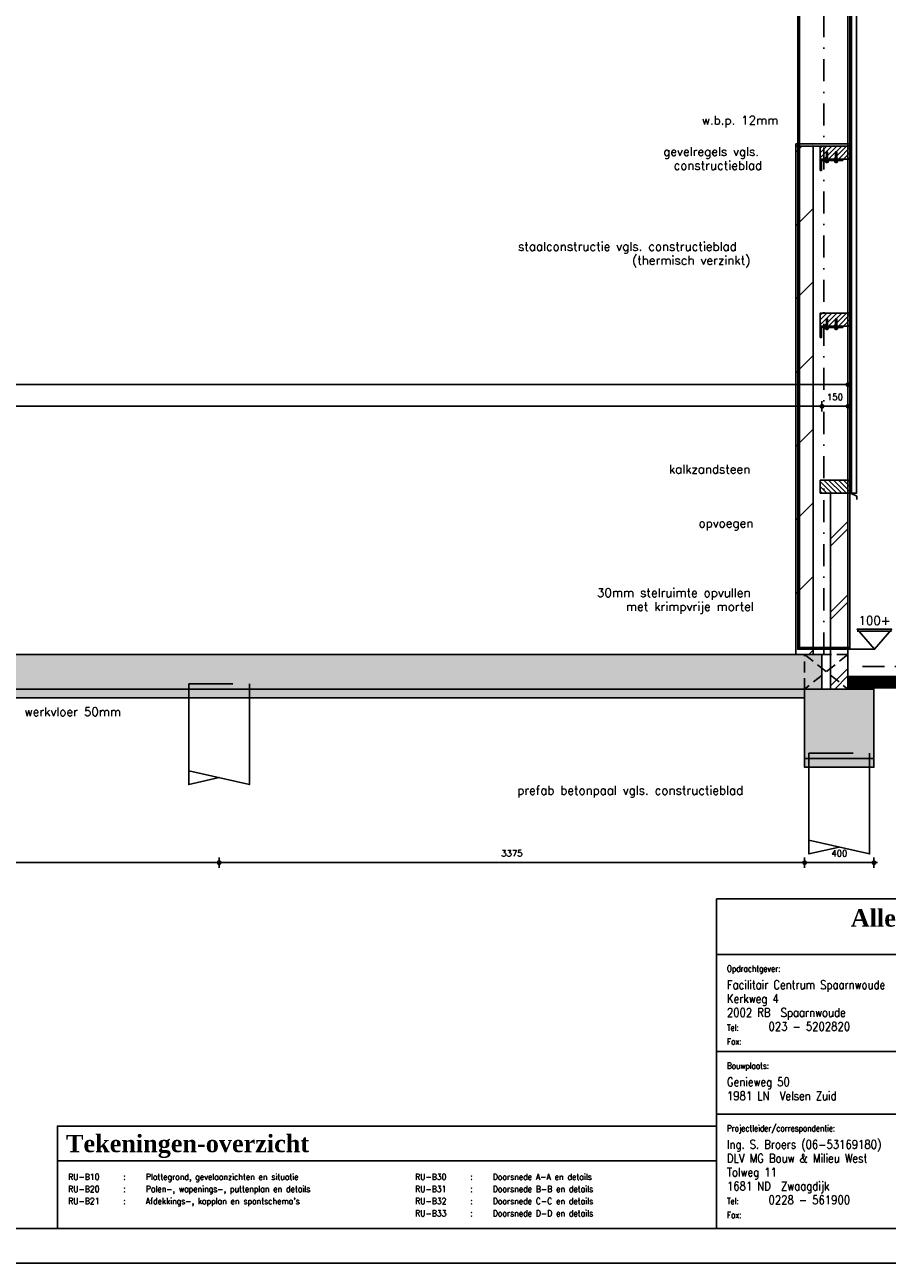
# Model space of a CAD drawing. Extents: x 0 to 38100, y 0 to 35640.
# Tile 10 of 42: x 17232 to 22204, y 0 to 7138. Entities that reach past the tile are written whole.
import ezdxf
from ezdxf.enums import TextEntityAlignment as Align

# ---------------------------------------------------------------- set-up
doc = ezdxf.new("R2010")
doc.units = 0
doc.header["$LTSCALE"] = 20
doc.header["$PDMODE"] = 1
doc.header["$PDSIZE"] = -3
for name, pattern in [('DASHDOT2', [12.7, 6.35, -3.175, 0, -3.175]), ('DASHED', [19.05, 12.7, -6.35]), ('HIDDEN2', [4.7625, 3.175, -1.5875])]:
    doc.linetypes.add(name, pattern=pattern)
doc.layers.get('0').update_dxf_attribs({"linetype": 'CONTINUOUS'})
doc.layers.get('DEFPOINTS').update_dxf_attribs({"linetype": 'CONTINUOUS'})
for name, color, linetype in [('A--A12--_F123-_SOLID', 27, 'CONTINUOUS'), ('A--A16--_F-23-', 1, 'CONTINUOUS'), ('A--A16--_F123-_SOLID', 27, 'CONTINUOUS'), ('A--A21--_F123-', 9, 'CONTINUOUS'), ('A--A28H-_F-2--', 9, 'CONTINUOUS'), ('A--L$2A-', 7, 'CONTINUOUS'), ('A--L$2A-_F123-', 1, 'CONTINUOUS'), ('A--L$4A-', 7, 'CONTINUOUS'), ('A--L$4A-_F123-', 7, 'CONTINUOUS'), ('A--L$9A-_RENVOOI', 1, 'CONTINUOUS'), ('A--L12--_F123-', 3, 'CONTINUOUS'), ('A--L16--', 7, 'CONTINUOUS'), ('A--L16--_F-23-', 7, 'CONTINUOUS'), ('A--L16--_F123-', 3, 'CONTINUOUS'), ('A--L17--', 7, 'CONTINUOUS'), ('A--L17--_F123-', 7, 'CONTINUOUS'), ('A--L21--', 7, 'CONTINUOUS'), ('A--L21--_F-2--', 7, 'CONTINUOUS'), ('A--L21--_F123-', 1, 'CONTINUOUS'), ('A--L23--_F123-', 3, 'CONTINUOUS'), ('A--L25--_F-23-', 7, 'CONTINUOUS'), ('A--L28--', 7, 'CONTINUOUS'), ('A--L28--_F-23-', 7, 'CONTINUOUS'), ('A--L28H-_F-23-', 7, 'CONTINUOUS'), ('A--L28S-_F123-', 1, 'CONTINUOUS'), ('A--M$1A-_F123-_MAATV', 7, 'CONTINUOUS'), ('A--T$1A-_F123-_01', 7, 'CONTINUOUS'), ('A--T$1A-_F123-_0_18MM', 1, 'CONTINUOUS'), ('A--T$1A-_F123-_0_25MM', 2, 'CONTINUOUS'), ('A--T$4A-_F123-', 2, 'CONTINUOUS'), ('A--T$4B-_F123-', 2, 'CONTINUOUS'), ('A--T$4C-_F123-', 7, 'CONTINUOUS'), ('A--T$9A-_F123-', 1, 'CONTINUOUS'), ('X--LR---_CP', 7, 'CONTINUOUS')]:
    doc.layers.add(name, color=color, linetype=linetype)
doc.styles.add('0_25', font='ROMANS.shx', dxfattribs={"height": 50})
doc.styles.add('ALFA-0_18', font='ROMANS', dxfattribs={"width": 0.9, "height": 180})
doc.styles.add('MISO', font='ROMANS.shx')
doc.styles.add('ONDERH1', font='romand.shx', dxfattribs={"width": 0.85, "height": 2.5})
doc.styles.add('ONDERH2', font='romand.shx', dxfattribs={"width": 0.85, "height": 1.8})
doc.styles.add('ST-01', font='TIMESBD.TTF', dxfattribs={"height": 5})
doc.dimstyles.new('DLV18', dxfattribs={"dimscale": 20, "dimtxt": 1.8, "dimasz": 1, "dimexe": 0, "dimexo": 0, "dimgap": 0, "dimtad": 0, "dimdec": 0, "dimrnd": 1, "dimzin": 0, "dimtxsty": 'MISO', "dimblk1": '$DIMDLV', "dimblk2": '$DIMDLV', "dimsah": 1, "dimcen": 0, "dimse1": 1, "dimse2": 1, "dimclrd": 256, "dimclre": 256, "dimclrt": 1, "dimazin": 3, "dimtfac": 1, "dimtdec": 0, "dimtix": 1, "dimtmove": 0, "dimatfit": 3, "dimtvp": 1.5, "dimtolj": 1, "dimtzin": 0})
doc.dimstyles.new('DLV50', dxfattribs={"dimscale": 20, "dimtxt": 5, "dimasz": 1, "dimexe": 0, "dimexo": 0, "dimgap": 0, "dimtad": 0, "dimdec": 0, "dimrnd": 1, "dimzin": 0, "dimtxsty": 'MISO', "dimblk1": '$DIMDLV', "dimblk2": '$DIMDLV', "dimsah": 1, "dimcen": 0, "dimse1": 1, "dimse2": 1, "dimclrd": 256, "dimclre": 256, "dimclrt": 4, "dimazin": 3, "dimtfac": 1, "dimtdec": 0, "dimtix": 1, "dimtmove": 0, "dimatfit": 3, "dimtvp": 0.86, "dimtolj": 1, "dimtzin": 0})

# ---------------------------------------------------------------- blocks, each defined once
blk = doc.blocks.new('$DIMDLV')
at = {"color": 0}
for p, q in [((-1, 0), (1, 0)), ((0, -1.5), (0, 1.5))]:
    blk.add_line(p, q, dxfattribs=at)
blk.add_circle((0, 0), 0.5, dxfattribs=at)
blk = doc.blocks.new('*D148')
at = {"layer": 'A--M$1A-_F123-_MAATV'}
blk.add_line((3697.7, 5063.9), (21957.7, 5063.9), dxfattribs=at)
at = {"layer": 'DEFPOINTS', "color": 0}
for p in [(21977.7, 5063.9), (3677.7, 3438.9), (21977.7, 3308.9)]:
    blk.add_point(p, dxfattribs=at)
at = {"layer": 'A--M$1A-_F123-_MAATV', "xscale": 20, "yscale": 20, "zscale": 20, "rotation": 180}
blk.add_blockref('$DIMDLV', (3677.7, 5063.9), dxfattribs=at)
at = {"layer": 'A--M$1A-_F123-_MAATV', "xscale": 20, "yscale": 20, "zscale": 20}
blk.add_blockref('$DIMDLV', (21977.7, 5063.9), dxfattribs=at)
at = {"layer": 'A--M$1A-_F123-_MAATV', "color": 4, "insert": (12827.7, 5149.9), "char_height": 100, "attachment_point": 5, "style": 'MISO'}
blk.add_mtext('\\A1;18300', dxfattribs=at)
blk = doc.blocks.new('Q010075-')
at = {"layer": 'A--L17--_F123-', "color": 1, "linetype": 'DASHED'}
blk.add_lwpolyline([(-175, 0), (-175, 80), (175, 80), (175, 0)], dxfattribs=at)
at = {"layer": 'A--L17--_F123-', "color": 1, "linetype": 'CONTINUOUS'}
for points in [[(175, 0), (175, -500), (-175, -420)], [(-175, 0), (-175, -500), (0, -460)]]:
    blk.add_lwpolyline(points, dxfattribs=at)
at = {"layer": 'X--LR---_CP'}
for p in [(-175, 0), (-175, 0), (175, 0)]:
    blk.add_point(p, dxfattribs=at)
blk = doc.blocks.new('*U150')
at = {"layer": 'A--A16--_F123-_SOLID', "color": 11}
for points in [[(0, 0), (0, 25), (400, 0), (400, 25)], [(400, 0), (400, -25), (0, 0), (0, -25)]]:
    blk.add_solid(points, dxfattribs=at)
at = {"layer": 'A--L16--_F-23-', "color": 3, "linetype": 'CONTINUOUS'}
for points in [[(0, 0), (0, 25), (400, 25), (400, 0)], [(0, 0), (0, -25), (400, -25), (400, 0)]]:
    blk.add_lwpolyline(points, dxfattribs=at)
blk = doc.blocks.new('*U284')
at = {"layer": 'A--A21--_F123-', "linetype": 'CONTINUOUS'}
for p, q in [((-50, -263.2), (50, -163.2)), ((-50, -305.6), (50, -205.6)), ((-50, -687.2), (50, -587.2)), ((-50, -729.6), (50, -629.6)), ((-50, -1111.2), (50, -1011.2)), ((-26.4, -1130), (50, -1053.6))]:
    blk.add_line(p, q, dxfattribs=at)
blk = doc.blocks.new('*U151')
at = {"layer": 'A--L21--_F-2--', "color": 3, "linetype": 'CONTINUOUS'}
for points in [[(0, 0), (-50, 0), (-50, -1130), (0, -1130)], [(0, 0), (50, 0), (50, -1130), (0, -1130)]]:
    blk.add_lwpolyline(points, dxfattribs=at)
at = {"layer": 'A--A21--_F123-'}
blk.add_blockref('*U284', (0, 0), dxfattribs=at)
blk = doc.blocks.new('*U341')
at = {"layer": 'A--A21--_F123-', "linetype": 'CONTINUOUS'}
for p, q in [((-50, -34.7), (-15.3, 0)), ((-50, -458.9), (50, -358.9)), ((-50, -883.2), (50, -783.2)), ((-50, -1307.4), (50, -1207.4)), ((-50, -1731.7), (50, -1631.7)), ((-50, -2156), (50, -2056)), ((-50, -2580.2), (50, -2480.2)), ((24.5, -2930), (50, -2904.5))]:
    blk.add_line(p, q, dxfattribs=at)
blk = doc.blocks.new('*U152')
at = {"layer": 'A--L21--_F-2--', "color": 3, "linetype": 'CONTINUOUS'}
for points in [[(0, 0), (-50, 0), (-50, -2930), (0, -2930)], [(0, 0), (50, 0), (50, -2930), (0, -2930)]]:
    blk.add_lwpolyline(points, dxfattribs=at)
at = {"layer": 'A--A21--_F123-'}
blk.add_blockref('*U341', (0, 0), dxfattribs=at)
blk = doc.blocks.new('*X7')
at = {"color": 0}
for p, q in [((16538.7, 19791.4), (16608.4, 19861.1)), ((16538.7, 19819.7), (16580.2, 19861.1)), ((16538.7, 19848), (16551.9, 19861.1)), ((16538.7, 19763.1), (16613.7, 19838.1)), ((16538.7, 19734.8), (16613.7, 19809.8)), ((16538.7, 19706.6), (16613.7, 19781.6)), ((16546.6, 19686.1), (16613.7, 19753.3)), ((16574.9, 19686.1), (16613.7, 19725)), ((16603.2, 19686.1), (16613.7, 19696.7))]:
    blk.add_line(p, q, dxfattribs=at)
blk = doc.blocks.new('QD28H46-')
at = {"layer": 'A--L28H-_F-23-', "color": 2}
blk.add_lwpolyline([(0, 0), (0, 175), (75, 175), (75, 0)], close=True, dxfattribs=at)
at = {"layer": 'X--LR---_CP'}
blk.add_point((0, 0), dxfattribs=at)
at = {"layer": 'A--A28H-_F-2--'}
blk.add_blockref('*X7', (-16538.7, -19686.1), dxfattribs=at)
blk = doc.blocks.new('QD28002-')
at = {"layer": 'A--L28--_F-23-', "color": 8, "linetype": 'CONTINUOUS'}
for p, q in [((-10.2, 0), (-10.2, 3)), ((10.3, 3), (-10.2, 3)), ((10.3, 0), (-10.2, 0)), ((-7.5, 10.5), (7.5, 10.5)), ((-7.5, 3), (-7.5, 10.5)), ((-3.8, 3), (-3.8, 10.5)), ((0, 15), (0, -54.5)), ((3.7, 3), (3.7, 10.5)), ((7.5, 3), (7.5, 10.5)), ((10.3, 0), (10.3, 3)), ((-1.9, 0), (-4.7, -1)), ((4.7, -2.2), (-4.7, -5.5)), ((4.7, -6.7), (-4.7, -10)), ((4.7, -11.2), (-4.7, -14.5)), ((4.7, -15.7), (-4.7, -19)), ((4.7, -20.2), (-4.7, -23.5)), ((4.7, -24.7), (-4.7, -28)), ((4.7, -29.2), (-4.7, -32.5)), ((4.7, -33.7), (-4.7, -37)), ((4.7, -38.2), (-4.7, -41.5)), ((4.7, -42.7), (-4.7, -46)), ((-3.2, 0), (-3.2, -46.3)), ((-3.2, -46.3), (-1.5, -50)), ((1.5, -50), (-1.5, -50)), ((3.2, -46.3), (1.5, -50)), ((3.2, 0), (3.2, -46.3))]:
    blk.add_line(p, q, dxfattribs=at)
for centre, major_axis, ratio, start_param, end_param in [((-5.6, 9), (-1.87, 0), 0.8, -3.141593, 0), ((0, 9), (-3.75, 0), 0.4, 3.141592, 6.283189), ((5.6, 9), (-1.87, 0), 0.8, -3.141593, 0)]:
    blk.add_ellipse(centre, major_axis=major_axis, ratio=ratio, start_param=start_param, end_param=end_param, dxfattribs=at)
at = {"layer": 'X--LR---_CP', "linetype": 'CONTINUOUS'}
blk.add_point((0, 0), dxfattribs=at)
blk = doc.blocks.new('QD20602-')
at = {"layer": 'A--L28--_F-23-', "color": 1, "linetype": 'CONTINUOUS'}
blk.add_lwpolyline([(-9, 121), (-9, -9), (56, -9), (56, -1), (-1, -1), (-1, -1), (-1, 121)], close=True, dxfattribs=at)
at = {"layer": 'X--LR---_CP', "linetype": 'CONTINUOUS'}
blk.add_point((0, 0), dxfattribs=at)
blk = doc.blocks.new('QD28027-')
at = {"layer": 'X--LR---_CP'}
blk.add_point((0, 0), dxfattribs=at)
at = {"layer": 'A--L28--'}
blk.add_blockref('QD28H46-', (0, 0), dxfattribs=at)
at = {"layer": 'A--L28--', "color": 1, "linetype": 'CONTINUOUS', "extrusion": (0, 0, -1), "zscale": -1, "rotation": 2.87522143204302e-12}
blk.add_blockref('QD20602-', (9, 9), dxfattribs=at)
at = {"layer": 'A--L28--', "color": 1, "linetype": 'CONTINUOUS', "extrusion": (0, 0, -1), "xscale": -1, "zscale": -1, "rotation": 269.9999999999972}
for p in [(8, 92), (8, 38.7)]:
    blk.add_blockref('QD28002-', p, dxfattribs=at)
blk = doc.blocks.new('*U156')
at = {"layer": 'A--A16--_F123-_SOLID', "color": 11}
for points in [[(0, 0), (0, 25), (10350, 0), (10350, 25)], [(10350, 0), (10350, -25), (0, 0), (0, -25)]]:
    blk.add_solid(points, dxfattribs=at)
at = {"layer": 'A--L16--_F-23-', "color": 3, "linetype": 'CONTINUOUS'}
for points in [[(0, 0), (0, 25), (10350, 25), (10350, 0)], [(0, 0), (0, -25), (10350, -25), (10350, 0)]]:
    blk.add_lwpolyline(points, dxfattribs=at)
blk = doc.blocks.new('*D157')
at = {"layer": 'A--M$1A-_F123-_MAATV'}
blk.add_line((21957.7, 4938.9), (21847.7, 4938.9), dxfattribs=at)
at = {"layer": 'DEFPOINTS', "color": 0}
for p in [(21827.7, 4938.9), (21827.7, 3308.9), (21977.7, 3308.9)]:
    blk.add_point(p, dxfattribs=at)
at = {"layer": 'A--M$1A-_F123-_MAATV', "xscale": 20, "yscale": 20, "zscale": 20, "rotation": 180}
blk.add_blockref('$DIMDLV', (21827.7, 4938.9), dxfattribs=at)
at = {"layer": 'A--M$1A-_F123-_MAATV', "xscale": 20, "yscale": 20, "zscale": 20}
blk.add_blockref('$DIMDLV', (21977.7, 4938.9), dxfattribs=at)
at = {"layer": 'A--M$1A-_F123-_MAATV', "color": 1, "insert": (21902.7, 4992.9), "char_height": 36, "attachment_point": 5, "style": 'MISO'}
blk.add_mtext('\\A1;150', dxfattribs=at)
blk = doc.blocks.new('*D158')
at = {"layer": 'A--M$1A-_F123-_MAATV'}
blk.add_line((21807.7, 4938.9), (11197.7, 4938.9), dxfattribs=at)
at = {"layer": 'DEFPOINTS', "color": 0}
for p in [(11177.7, 4938.9), (11177.7, 3308.9), (21827.7, 3308.9)]:
    blk.add_point(p, dxfattribs=at)
at = {"layer": 'A--M$1A-_F123-_MAATV', "xscale": 20, "yscale": 20, "zscale": 20, "rotation": 180}
blk.add_blockref('$DIMDLV', (11177.7, 4938.9), dxfattribs=at)
at = {"layer": 'A--M$1A-_F123-_MAATV', "xscale": 20, "yscale": 20, "zscale": 20}
blk.add_blockref('$DIMDLV', (21827.7, 4938.9), dxfattribs=at)
at = {"layer": 'A--M$1A-_F123-_MAATV', "color": 1, "insert": (16502.7, 4992.9), "char_height": 36, "attachment_point": 5, "style": 'MISO'}
blk.add_mtext('\\A1;10650', dxfattribs=at)
blk = doc.blocks.new('*D161')
at = {"layer": 'A--M$1A-_F123-_MAATV'}
blk.add_line((22107.7, 2308.9), (21747.7, 2308.9), dxfattribs=at)
at = {"layer": 'DEFPOINTS', "color": 0}
for p in [(21727.7, 2708.9), (22127.7, 2708.9), (21727.7, 2308.9)]:
    blk.add_point(p, dxfattribs=at)
at = {"layer": 'A--M$1A-_F123-_MAATV', "xscale": 20, "yscale": 20, "zscale": 20, "rotation": 180}
blk.add_blockref('$DIMDLV', (21727.7, 2308.9), dxfattribs=at)
at = {"layer": 'A--M$1A-_F123-_MAATV', "xscale": 20, "yscale": 20, "zscale": 20}
blk.add_blockref('$DIMDLV', (22127.7, 2308.9), dxfattribs=at)
at = {"layer": 'A--M$1A-_F123-_MAATV', "color": 1, "insert": (21927.7, 2362.9), "char_height": 36, "attachment_point": 5, "style": 'MISO'}
blk.add_mtext('\\A1;400', dxfattribs=at)
blk = doc.blocks.new('*D172')
at = {"layer": 'A--M$1A-_F123-_MAATV'}
blk.add_line((14772.7, 2308.9), (18332.7, 2308.9), dxfattribs=at)
at = {"layer": 'DEFPOINTS', "color": 0}
for p in [(14752.7, 3338.9), (18352.7, 3338.9), (18352.7, 2308.9)]:
    blk.add_point(p, dxfattribs=at)
at = {"layer": 'A--M$1A-_F123-_MAATV', "xscale": 20, "yscale": 20, "zscale": 20, "rotation": 180}
blk.add_blockref('$DIMDLV', (14752.7, 2308.9), dxfattribs=at)
at = {"layer": 'A--M$1A-_F123-_MAATV', "xscale": 20, "yscale": 20, "zscale": 20}
blk.add_blockref('$DIMDLV', (18352.7, 2308.9), dxfattribs=at)
at = {"layer": 'A--M$1A-_F123-_MAATV', "color": 1, "insert": (16552.7, 2362.9), "char_height": 36, "attachment_point": 5, "style": 'MISO'}
blk.add_mtext('\\A1;3600', dxfattribs=at)
blk = doc.blocks.new('*D173')
at = {"layer": 'A--M$1A-_F123-_MAATV'}
blk.add_line((18372.7, 2308.9), (21707.7, 2308.9), dxfattribs=at)
at = {"layer": 'DEFPOINTS', "color": 0}
for p in [(18352.7, 3338.9), (21727.7, 2708.9), (21727.7, 2308.9)]:
    blk.add_point(p, dxfattribs=at)
at = {"layer": 'A--M$1A-_F123-_MAATV', "xscale": 20, "yscale": 20, "zscale": 20, "rotation": 180}
blk.add_blockref('$DIMDLV', (18352.7, 2308.9), dxfattribs=at)
at = {"layer": 'A--M$1A-_F123-_MAATV', "xscale": 20, "yscale": 20, "zscale": 20}
blk.add_blockref('$DIMDLV', (21727.7, 2308.9), dxfattribs=at)
at = {"layer": 'A--M$1A-_F123-_MAATV', "color": 1, "insert": (20040.2, 2362.9), "char_height": 36, "attachment_point": 5, "style": 'MISO'}
blk.add_mtext('\\A1;3375', dxfattribs=at)
blk = doc.blocks.new('KA-A1-2X')
at = {"layer": 'A--L$2A-_F123-'}
blk.add_lwpolyline([(0, 0), (0, 594), (1261, 594), (1261, 0)], close=True, dxfattribs=at)
at = {"layer": 'A--L$2A-_F123-', "color": 4}
blk.add_lwpolyline([(10, 10), (1251, 10), (1251, 584), (10, 584)], close=True, dxfattribs=at)
blk = doc.blocks.new('DLVLOGO')
at = {"layer": 'A--T$4C-_F123-', "color": 7, "linetype": 'CONTINUOUS'}
for points in [[(18.29, 7.13), (18.15, 5.69), (17.73, 4.35), (17.08, 3.14), (16.2, 2.09), (15.15, 1.22), (13.94, 0.56), (12.6, 0.14), (11.16, 0), (8.93, 0), (8.93, 4.47), (11.16, 4.47), (11.7, 4.52), (12.2, 4.67), (12.65, 4.92), (13.05, 5.25), (13.37, 5.64), (13.62, 6.09), (13.77, 6.59), (13.83, 7.13), (13.77, 7.67), (13.62, 8.17), (13.37, 8.62), (13.05, 9.02), (12.65, 9.34), (12.2, 9.59), (11.7, 9.74), (11.16, 9.8), (8.93, 9.8), (8.93, 4.47), (4.47, 4.47), (4.47, 14.26), (11.16, 14.26), (12.6, 14.11), (13.94, 13.7), (15.15, 13.04), (16.2, 12.17), (17.08, 11.11), (17.73, 9.9), (18.15, 8.57)], [(4.47, 0), (4.47, 4.47), (0, 4.47), (0, 0), (4.47, 0)]]:
    blk.add_lwpolyline(points, close=True, dxfattribs=at)
for points in [[(31.18, 0), (31.18, 4.47), (24.49, 4.47), (24.49, 14.26), (20.02, 14.26), (20.02, 0), (31.18, 0)], [(37.95, 4.99), (35.43, 0), (28.23, 14.26), (33.26, 14.26), (37.95, 4.99)], [(35.46, 9.94), (37.65, 14.26), (42.63, 14.26), (40.45, 9.94), (35.46, 9.94)]]:
    blk.add_lwpolyline(points, dxfattribs=at)
for points in [[(4.47, 4.47), (8.93, 4.47), (4.47, 14.26), (8.93, 9.8)], [(4.47, 14.26), (8.93, 9.8), (11.16, 14.26), (11.16, 9.8)], [(11.16, 14.26), (11.16, 9.8), (11.75, 14.2), (11.33, 9.78)], [(11.75, 14.2), (11.33, 9.78), (12.6, 14.11), (11.81, 9.71)], [(12.6, 14.11), (11.81, 9.71), (13.43, 13.86), (12.29, 9.54)], [(13.43, 13.86), (12.29, 9.54), (14.25, 13.53), (12.61, 9.36)], [(14.25, 13.53), (12.61, 9.36), (15.07, 13.09), (12.95, 9.1)], [(15.07, 13.09), (12.95, 9.1), (15.6, 12.67), (13.08, 8.98)], [(15.6, 12.67), (13.08, 8.98), (16.08, 12.27), (13.25, 8.77)], [(16.08, 12.27), (13.25, 8.77), (16.49, 11.82), (13.41, 8.56)], [(16.49, 11.82), (13.41, 8.56), (16.91, 11.31), (13.47, 8.44)], [(16.91, 11.31), (13.47, 8.44), (17.27, 10.75), (13.56, 8.27)], [(17.27, 10.75), (13.56, 8.27), (17.55, 10.25), (13.63, 8.13)], [(20.02, 14.26), (24.49, 14.26), (20.02, 0), (24.49, 4.47)], [(28.23, 14.26), (33.26, 14.26), (35.43, 0), (37.95, 4.99)], [(37.65, 14.26), (42.63, 14.26), (35.46, 9.94), (40.45, 9.94)], [(17.55, 10.25), (13.63, 8.13), (17.81, 9.66), (13.66, 8.03)], [(17.81, 9.66), (13.66, 8.03), (18, 9.04), (13.71, 7.86)], [(18, 9.04), (13.71, 7.86), (18.16, 8.41), (13.77, 7.66)], [(18.16, 8.41), (13.77, 7.66), (18.23, 7.77), (13.79, 7.51)], [(18.23, 7.77), (13.79, 7.51), (18.27, 6.89), (13.81, 7.35)], [(18.27, 6.89), (13.81, 7.35), (18.2, 6.23), (13.82, 7.09)], [(0, 4.47), (4.47, 4.47), (0, 0), (4.47, 0)], [(11.16, 0), (11.16, 4.47), (8.93, 0), (8.93, 4.47)], [(11.89, 0.07), (11.47, 4.5), (11.16, 0), (11.16, 4.47)], [(12.6, 0.14), (11.9, 4.58), (11.89, 0.07), (11.47, 4.5)], [(13.25, 0.35), (12.18, 4.67), (12.6, 0.14), (11.9, 4.58)], [(14.06, 0.63), (12.56, 4.87), (13.25, 0.35), (12.18, 4.67)], [(14.77, 1.01), (12.78, 5.03), (14.06, 0.63), (12.56, 4.87)], [(15.31, 1.35), (12.94, 5.16), (14.77, 1.01), (12.78, 5.03)], [(15.77, 1.73), (13.1, 5.31), (15.31, 1.35), (12.94, 5.16)], [(16.33, 2.24), (13.21, 5.45), (15.77, 1.73), (13.1, 5.31)], [(16.78, 2.79), (13.29, 5.55), (16.33, 2.24), (13.21, 5.45)], [(17.13, 3.24), (13.41, 5.71), (16.78, 2.79), (13.29, 5.55)], [(17.51, 3.95), (13.62, 6.09), (17.13, 3.24), (13.41, 5.71)], [(17.87, 4.81), (13.69, 6.34), (17.51, 3.95), (13.62, 6.09)], [(18.05, 5.38), (13.76, 6.55), (17.87, 4.81), (13.69, 6.34)], [(18.16, 5.83), (13.79, 6.75), (18.05, 5.38), (13.76, 6.55)], [(18.2, 6.23), (13.82, 7.09), (18.16, 5.83), (13.79, 6.75)], [(20.02, 0), (24.49, 4.47), (31.18, 0), (31.18, 4.47)]]:
    blk.add_solid(points, dxfattribs=at)
blk = doc.blocks.new('ST-NL-NO')
at = {"layer": 'A--L$4A-_F123-', "color": 3}
for p, q in [((-130, 79), (-130, 0)), ((-37, 0), (-37, 79)), ((-130, 43), (-37, 43)), ((-37, 6), (-130, 6))]:
    blk.add_line(p, q, dxfattribs=at)
at = {"layer": 'A--L$4A-_F123-', "color": 1}
for p, q in [((-190, 51), (-130, 51)), ((-37, 51), (-130, 51)), ((-130, 33), (-190, 33)), ((-130, 33), (-190, 33)), ((0, 27), (-37, 27))]:
    blk.add_line(p, q, dxfattribs=at)
at = {"layer": 'A--L$4A-_F123-', "color": 4}
blk.add_lwpolyline([(-190, 0), (0, 0), (0, 79), (-190, 79)], close=True, dxfattribs=at)
at = {"layer": 'A--L$4A-_F123-', "color": 1}
blk.add_lwpolyline([(-129.5, 6.5), (-37.5, 6.5), (-37.5, 42.5), (-129.5, 42.5)], close=True, dxfattribs=at)
at = {"layer": 'A--T$4B-_F123-', "color": 2, "linetype": 'CONTINUOUS'}
blk.add_circle((-115.5, 3), 1, dxfattribs=at)
blk.add_arc((-115.5, 3), 0.622, 45, 315, dxfattribs=at)
blk.add_blockref('DLVLOGO', (-126, 23.74))
at = {"layer": 'A--T$4A-_F123-', "linetype": 'CONTINUOUS', "width": 0.85, "flags": 8}
for tag, p, height, style in [('NAAM', (-187, 69), 2.5, 'ONDERH1'), ('DATUM', (-25, 68), 1.8, 'ONDERH2'), ('TEK', (-9, 68), 1.8, 'ONDERH2'), ('ADRES', (-187, 65), 2.5, 'ONDERH1'), ('BENAMING-2', (-127.19, 61.95), 2.5, 'ONDERH1'), ('DATUMA', (-25, 63.5), 1.8, 'ONDERH2'), ('TEKA', (-9, 63.5), 1.8, 'ONDERH2'), ('POST-PLAATS', (-187, 61), 2.5, 'ONDERH1'), ('DATUMB', (-25, 59), 1.8, 'ONDERH2'), ('TEKB', (-9, 59), 1.8, 'ONDERH2'), ('TELEFOONNR', (-175, 57), 2.5, 'ONDERH1'), ('BENAMING-3', (-127.19, 56.95), 2.5, 'ONDERH1'), ('DATUMC', (-25, 54.5), 1.8, 'ONDERH2'), ('TEKC', (-9, 54.5), 1.8, 'ONDERH2'), ('DATUMD', (-25, 50), 1.8, 'ONDERH2'), ('TEKD', (-9, 50), 1.8, 'ONDERH2'), ('FORMAAT', (-112, 46), 2.5, 'ONDERH1'), ('SCH1', (-81, 46), 2.5, 'ONDERH1'), ('SCH2', (-66, 46), 2.5, 'ONDERH1'), ('SCH3', (-51, 46), 2.5, 'ONDERH1'), ('DATUME', (-25, 45.5), 1.8, 'ONDERH2'), ('TEKE', (-9, 45.5), 1.8, 'ONDERH2'), ('BOUWADRES', (-187, 41), 2.5, 'ONDERH1'), ('PLAATS-BOUW', (-187, 37), 2.5, 'ONDERH1'), ('DATUMF', (-25, 41), 1.8, 'ONDERH2'), ('TEKF', (-9, 41), 1.8, 'ONDERH2'), ('DATUMG', (-25, 36.5), 1.8, 'ONDERH2'), ('TEKG', (-9, 36.5), 1.8, 'ONDERH2'), ('DATUMH', (-25, 32), 1.8, 'ONDERH2'), ('TEKH', (-9, 32), 1.8, 'ONDERH2'), ('NAAM-PROJ', (-187, 23), 2.5, 'ONDERH1'), ('TEAM', (-187, 19), 2.5, 'ONDERH1'), ('ADRES-TEAM', (-187, 15), 2.5, 'ONDERH1'), ('POST-PLAATS-TEAM', (-187, 11), 2.5, 'ONDERH1'), ('TELEFOONNR-TEAM', (-175, 7), 2.5, 'ONDERH1')]:
    blk.add_attdef(tag, p, '', height=height, dxfattribs=dict(at, style=style))
at = {"layer": 'A--T$4A-_F123-', "color": 3, "linetype": 'CONTINUOUS', "style": 'ONDERH1', "width": 0.85, "flags": 8}
blk.add_attdef('BENAMING-1', (-127.19, 66.95), '', height=3.5, dxfattribs=at)
at = {"layer": 'A--T$4A-_F123-', "color": 4, "linetype": 'CONTINUOUS', "style": 'ONDERH1', "width": 0.85, "flags": 8}
blk.add_attdef('WERKNR', text='', height=5, dxfattribs=at).set_placement((-4, 14.5), align=Align.RIGHT)
at = {"layer": 'A--T$4A-_F123-', "color": 3, "linetype": 'CONTINUOUS', "style": 'ONDERH1', "width": 0.85, "flags": 8}
blk.add_attdef('TEKNR', text='', height=3.5, dxfattribs=at).set_placement((-4, 3.5), align=Align.RIGHT)
at = {"layer": 'A--T$4B-_F123-', "linetype": 'CONTINUOUS', "style": 'ONDERH2', "width": 0.85}
for s, p in [('Opdrachtgever:', (-187, 74)), ('Benaming:', (-127, 74)), ('Datum:', (-34, 74)), ('d.d.', (-34, 68)), ('A', (-34, 63.5)), ('B', (-34, 59)), ('Tel:', (-187, 57)), ('Fax:', (-187, 53)), ('C', (-34, 54.5)), ('D', (-34, 50)), ('Bouwplaats:', (-187, 46)), ('Formaat:', (-127, 46)), ('Schaal:', (-94, 46)), ('E', (-34, 45.5)), ('F', (-34, 41)), ('G', (-34, 36.5)), ('H', (-34, 32)), ('Projectleider/correspondentie: ', (-187, 28)), ('Werknr:', (-34, 22)), ('Blad:', (-34, 9.5)), ('Tel:', (-187, 7)), ('Fax:', (-187, 3))]:
    blk.add_text(s, height=1.8, dxfattribs=at).set_placement(p)
at = {"layer": 'A--T$4B-_F123-', "color": 2, "linetype": 'CONTINUOUS', "style": 'ONDERH2', "width": 0.85}
for s, p in [('Postbus 511', (-68.65, 36.23)), ('5400 AM  Uden', (-68.65, 32.73)), ('Tel:', (-68.65, 27.24)), ('0413 - 336800', (-61.32, 27.24)), ('Fax:', (-68.65, 23.74)), ('0413 - 336801', (-61.32, 23.74))]:
    blk.add_text(s, height=1.8, dxfattribs=at).set_placement(p)
blk.add_text('COPYRIGHT 2000 ALLE RECHTEN VOORBEHOUDEN.', height=1.8, dxfattribs=at).set_placement((-83.5, 3), align=Align.CENTER)
at = {"layer": 'A--T$4C-_F123-', "color": 7, "linetype": 'CONTINUOUS', "style": 'ST-01', "oblique": 15}
blk.add_text('Bouw-', height=5, dxfattribs=at).set_placement((-126, 14))
at = {"layer": 'A--T$4C-_F123-', "color": 7, "linetype": 'CONTINUOUS', "style": 'ST-01'}
blk.add_text('Adviesbureau B.V.', height=5, dxfattribs=at).set_placement((-101.97, 14))
blk = doc.blocks.new('ST-XT-MC')
at = {"layer": 'A--L$4A-_F123-', "color": 4}
blk.add_lwpolyline([(-190, 0), (-190, 16), (0, 16), (0, 0)], dxfattribs=at)
at = {"layer": 'A--T$1A-_F123-_01', "color": 7, "style": 'ST-01'}
blk.add_text('Alle maten in het werk controleren', height=5, dxfattribs=at).set_placement((-95, 8), align=Align.CENTER)

msp = doc.modelspace()

# ---------------------------------------------------------------- hatches: boundary and pattern name
at = {"layer": 'A--A12--_F123-_SOLID'}
msp.add_hatch(color=256, dxfattribs=at).paths.add_polyline_path([(11177.7, 3508.9), (11177.7, 3378.9), (11177.7, 3308.9), (11377.7, 3308.9), (21577.7, 3308.9), (21827.7, 3308.9), (21827.7, 3378.9), (21827.7, 3508.9)])
at = {"layer": 'A--A16--_F123-_SOLID'}
msp.add_hatch(color=256, dxfattribs=at).paths.add_polyline_path([(22127.7, 2908.9), (21727.7, 2908.9), (21727.7, 3308.9), (22127.7, 3308.9)])

# ---------------------------------------------------------------- linework, layer by layer
at = {"color": 3}
msp.add_lwpolyline([(21992.7, 4476.9), (21992.7, 4438.9), (22028.5, 4420.9), (22028.5, 4401.9)], dxfattribs=at)
at = {"layer": 'A--A16--_F-23-', "color": 8, "linetype": 'HIDDEN2'}
msp.add_line((21977.7, 3508.9), (21727.7, 3508.9), dxfattribs=at)
msp.add_lwpolyline([(21727.7, 3308.9), (21727.7, 3508.9), (21977.7, 3308.9), (21977.7, 3508.9), (21727.7, 3308.9)], dxfattribs=at)
at = {"layer": 'A--L12--_F123-'}
msp.add_lwpolyline([(11177.7, 3508.9), (11177.7, 3378.9), (11177.7, 3308.9), (11377.7, 3308.9), (21577.7, 3308.9), (21827.7, 3308.9), (21827.7, 3378.9), (21827.7, 3508.9)], close=True, dxfattribs=at)
at = {"layer": 'A--L16--_F123-'}
msp.add_lwpolyline([(22127.7, 2908.9), (21727.7, 2908.9), (21727.7, 3308.9), (22127.7, 3308.9)], close=True, dxfattribs=at)
at = {"layer": 'A--L21--_F123-', "color": 8, "linetype": 'CONTINUOUS'}
msp.add_line((21997.7, 4438.9), (21997.7, 7861.3), dxfattribs=at)
at = {"layer": 'A--L21--_F123-', "color": 1, "linetype": 'CONTINUOUS'}
msp.add_lwpolyline([(21992.7, 7861.3), (21992.7, 4438.9), (22027.7, 4438.9), (22027.7, 7861.3)], dxfattribs=at)
at = {"layer": 'A--L23--_F123-', "color": 2, "linetype": 'CONTINUOUS'}
msp.add_lwpolyline([(21777.7, 3538.9), (21777.7, 3508.9), (21777.7, 3508.9), (21877.7, 3508.9), (21877.7, 3538.9)], close=True, dxfattribs=at)
at = {"layer": 'A--L25--_F-23-', "color": 2, "linetype": 'CONTINUOUS'}
msp.add_lwpolyline([(21677.7, 6450.9), (21677.7, 6438.9), (21992.7, 6438.9), (21992.7, 6450.9)], close=True, dxfattribs=at)
at = {"layer": 'A--L28S-_F123-', "color": 1}
for p, q in [((21977.7, 3538.9), (21977.7, 7669.9)), ((21988.4, 3538.9), (21988.4, 7677.2)), ((21688.4, 3538.9), (21688.4, 7474.8)), ((21699.1, 3538.9), (21699.1, 7482))]:
    msp.add_line(p, q, dxfattribs=at)
at = {"layer": 'A--L28S-_F123-', "color": 8, "linetype": 'DASHDOT2'}
msp.add_line((21838.4, 3508.9), (21838.4, 7588), dxfattribs=at)
at = {"layer": 'A--L28S-_F123-', "color": 1}
msp.add_lwpolyline([(21988.4, 3538.9), (21688.4, 3538.9), (21688.4, 3548.9), (21988.4, 3548.9)], close=True, dxfattribs=at)
at = {"layer": 'A--M$1A-_F123-_MAATV', "color": 8, "linetype": 'DASHDOT2'}
msp.add_line((23967.7, 3438.9), (21977.7, 3438.9), dxfattribs=at)
at = {"layer": 'A--M$1A-_F123-_MAATV', "color": 1, "const_width": 75}
msp.add_lwpolyline([(21977.7, 3348.9), (23967.7, 3348.9)], dxfattribs=at)
at = {"layer": 'A--T$1A-_F123-_0_18MM', "color": 1}
msp.add_line((17420, 590), (21220, 590), dxfattribs=at)
at = {"layer": 'A--T$1A-_F123-_0_18MM', "linetype": 'CONTINUOUS'}
for points in [[(21771.3, 6450.9, 0, 13.3, 0), (21750.7, 6488.6, 0, 0, 0), (21693.3, 6582.2, 0, 0, 0), (21633.4, 6582.2, 0, 0, 0)], [(21817.7, 6401.4, 0, 13.3, 0), (21779, 6401.4, 0, 0, 0), (21732.8, 6401.4, 0, 0, 0), (21547.5, 6401.4, 0, 0, 0)], [(21688.4, 5854.6, 0, 13.3, 0), (21649.7, 5854.6, 0, 0, 0), (21603.5, 5854.6, 0, 0, 0), (21488.3, 5854.6, 0, 0, 0)], [(21677.7, 4570.5, 0, 13.3, 0), (21639, 4570.5, 0, 0, 0), (21592.8, 4570.5, 0, 0, 0), (21477.6, 4570.5, 0, 0, 0)], [(21677.7, 4259.3, 0, 13.3, 0), (21639, 4259.3, 0, 0, 0), (21592.8, 4259.3, 0, 0, 0), (21477.6, 4259.3, 0, 0, 0)], [(21794.1, 3538.9, 0, 13.3, 0), (21776.9, 3575, 0, 0, 0), (21645, 3858.8, 0, 0, 0), (21529.8, 3858.8, 0, 0, 0)], [(21977.7, 3873.3, 0, 13.3, 0), (22016.5, 3873.3, 0, 0, 0), (22082.1, 3873.3, 0, 0, 0), (22197.3, 3873.3, 0, 0, 0)], [(21977.7, 3470.5, 0, 13.3, 0), (22016.5, 3470.5, 0, 0, 0), (22082.1, 3470.5, 0, 0, 0), (22197.3, 3470.5, 0, 0, 0)], [(22022, 2858.9, 0, 13.3, 0), (22050.4, 2828.1, 0, 0, 0), (22098.9, 2772.7, 0, 0, 0), (22214.1, 2772.7, 0, 0, 0)], [(21752.7, 2719.6, 0, 13.3, 0), (21714, 2719.6, 0, 0, 0), (21667.8, 2719.6, 0, 0, 0), (21552.6, 2719.6, 0, 0, 0)]]:
    msp.add_lwpolyline(points, format="xyseb", dxfattribs=at)
at = {"layer": 'A--T$1A-_F123-_0_18MM', "color": 4}
msp.add_lwpolyline([(17420, 200), (21220, 200), (21220, 790), (17420, 790)], close=True, dxfattribs=at)
at = {"layer": 'A--T$1A-_F123-_0_25MM', "color": 8, "linetype": 'CONTINUOUS'}
for p, q in [((22229.5, 3643.4), (22030.7, 3643.4)), ((21988.4, 3538.9), (22130.7, 3538.9))]:
    msp.add_line(p, q, dxfattribs=at)
at = {"layer": 'A--T$1A-_F123-_0_25MM', "color": 1, "linetype": 'CONTINUOUS'}
for points in [[(22027.7, 5710, 0, 13, 0), (22066, 5710, 0, 0, 0), (22066, 5710, 0, 0, 0), (22196.7, 5710, 0, 0, 0)], [(22020, 4425.2, 0, 13, 0), (22038.1, 4385.4, 0, 0, 0), (22069.9, 4308.6, 0, 0, 0), (22173, 4308.6, 0, 0, 0)]]:
    msp.add_lwpolyline(points, format="xyseb", dxfattribs=at)
at = {"layer": 'A--T$1A-_F123-_0_25MM', "color": 8, "linetype": 'CONTINUOUS'}
msp.add_lwpolyline([(22230.7, 3653.6), (22130.7, 3538.9), (22030.7, 3653.6)], close=True, dxfattribs=at)

# ---------------------------------------------------------------- block references
at = {"layer": 'A--L$2A-', "xscale": 20, "yscale": 20}
msp.add_blockref('KA-A1-2X', (0, 0), dxfattribs=at)
at = {"layer": 'A--L$4A-', "xscale": 20, "yscale": 20, "zscale": 0.2}
msp.add_blockref('ST-XT-MC', (25020, 1780), dxfattribs=at)
at = {"layer": 'A--L$4A-'}
ref = msp.add_blockref('ST-NL-NO', (25020, 200), dxfattribs=dict(at, xscale=20, yscale=20))
ref.add_attrib('WERKNR', '1355811', dxfattribs={"layer": 'A--T$4A-_F123-', "color": 4, "linetype": 'CONTINUOUS', "height": 100, "style": 'ONDERH1', "width": 0.85}).set_placement((24940, 490), align=Align.RIGHT)
ref.add_attrib('TEKNR', 'RU-B32', dxfattribs={"layer": 'A--T$4A-_F123-', "color": 3, "linetype": 'CONTINUOUS', "height": 70, "style": 'ONDERH1', "width": 0.85}).set_placement((24940, 270), align=Align.RIGHT)
ref.add_attrib('BENAMING-1', 'Bestektekening', (22476.2, 1539), dxfattribs={"layer": 'A--T$4A-_F123-', "color": 3, "linetype": 'CONTINUOUS', "height": 70, "style": 'ONDERH1', "width": 0.85})
ref.add_attrib('BENAMING-2', 'Doorsnede C-C en details', (22476.2, 1439), dxfattribs={"layer": 'A--T$4A-_F123-', "linetype": 'CONTINUOUS', "height": 50, "style": 'ONDERH1', "width": 0.85})
ref.add_attrib('BENAMING-3', 'Tekening behorende bij nieuwbouw potstal/loods', (22476.2, 1339), dxfattribs={"layer": 'A--T$4A-_F123-', "linetype": 'CONTINUOUS', "height": 50, "style": 'ONDERH1', "width": 0.85})
ref.add_attrib('FORMAAT', 'A1', (22780, 1120), dxfattribs={"layer": 'A--T$4A-_F123-', "linetype": 'CONTINUOUS', "height": 50, "style": 'ONDERH1', "width": 0.85})
ref.add_attrib('SCH1', '1 : 20', (23400, 1120), dxfattribs={"layer": 'A--T$4A-_F123-', "linetype": 'CONTINUOUS', "height": 50, "style": 'ONDERH1', "width": 0.85})
ref.add_attrib('DATUM', "10-11-'00", (24520, 1560), dxfattribs={"layer": 'A--T$4A-_F123-', "linetype": 'CONTINUOUS', "height": 36, "style": 'ONDERH2', "width": 0.85})
ref.add_attrib('NAAM', 'Facilitair Centrum Spaarnwoude', (21280, 1580), dxfattribs={"layer": 'A--T$4A-_F123-', "linetype": 'CONTINUOUS', "height": 50, "style": 'ONDERH1', "width": 0.85})
ref.add_attrib('ADRES', 'Kerkweg 4', (21280, 1500), dxfattribs={"layer": 'A--T$4A-_F123-', "linetype": 'CONTINUOUS', "height": 50, "style": 'ONDERH1', "width": 0.85})
ref.add_attrib('POST-PLAATS', '2002 RB  Spaarnwoude', (21280, 1420), dxfattribs={"layer": 'A--T$4A-_F123-', "linetype": 'CONTINUOUS', "height": 50, "style": 'ONDERH1', "width": 0.85})
ref.add_attrib('TELEFOONNR', '023 - 5202820', (21520, 1340), dxfattribs={"layer": 'A--T$4A-_F123-', "linetype": 'CONTINUOUS', "height": 50, "style": 'ONDERH1', "width": 0.85})
ref.add_attrib('BOUWADRES', 'Genieweg 50', (21280, 1020), dxfattribs={"layer": 'A--T$4A-_F123-', "linetype": 'CONTINUOUS', "height": 50, "style": 'ONDERH1', "width": 0.85})
ref.add_attrib('PLAATS-BOUW', '1981 LN  Velsen Zuid', (21280, 940), dxfattribs={"layer": 'A--T$4A-_F123-', "linetype": 'CONTINUOUS', "height": 50, "style": 'ONDERH1', "width": 0.85})
ref.add_attrib('NAAM-PROJ', 'Ing. S. Broers (06-53169180)', (21280, 660), dxfattribs={"layer": 'A--T$4A-_F123-', "linetype": 'CONTINUOUS', "height": 50, "style": 'ONDERH1', "width": 0.85})
ref.add_attrib('TEAM', 'DLV MG Bouw & Milieu West', (21280, 580), dxfattribs={"layer": 'A--T$4A-_F123-', "linetype": 'CONTINUOUS', "height": 50, "style": 'ONDERH1', "width": 0.85})
ref.add_attrib('ADRES-TEAM', 'Tolweg 11', (21280, 500), dxfattribs={"layer": 'A--T$4A-_F123-', "linetype": 'CONTINUOUS', "height": 50, "style": 'ONDERH1', "width": 0.85})
ref.add_attrib('POST-PLAATS-TEAM', '1681 ND  Zwaagdijk', (21280, 420), dxfattribs={"layer": 'A--T$4A-_F123-', "linetype": 'CONTINUOUS', "height": 50, "style": 'ONDERH1', "width": 0.85})
ref.add_attrib('TELEFOONNR-TEAM', '0228 - 561900', (21520, 340), dxfattribs={"layer": 'A--T$4A-_F123-', "linetype": 'CONTINUOUS', "height": 50, "style": 'ONDERH1', "width": 0.85})
ref.add_attrib('DATUMA', "25-01-'01", (24520, 1470), dxfattribs={"layer": 'A--T$4A-_F123-', "linetype": 'CONTINUOUS', "height": 36, "style": 'ONDERH2', "width": 0.85})
ref.add_attrib('TEKA', 'A.B.', (24840, 1470), dxfattribs={"layer": 'A--T$4A-_F123-', "linetype": 'CONTINUOUS', "height": 36, "style": 'ONDERH2', "width": 0.85})
ref.add_attrib('DATUMB', "21-02-'01", (24520, 1380), dxfattribs={"layer": 'A--T$4A-_F123-', "linetype": 'CONTINUOUS', "height": 36, "style": 'ONDERH2', "width": 0.85})
ref.add_attrib('TEKB', 'A.B.', (24840, 1380), dxfattribs={"layer": 'A--T$4A-_F123-', "linetype": 'CONTINUOUS', "height": 36, "style": 'ONDERH2', "width": 0.85})
ref.add_attrib('DATUMC', "28-08-'01", (24520, 1290), dxfattribs={"layer": 'A--T$4A-_F123-', "linetype": 'CONTINUOUS', "height": 36, "style": 'ONDERH2', "width": 0.85})
ref.add_attrib('TEKC', 'A.B.', (24840, 1290), dxfattribs={"layer": 'A--T$4A-_F123-', "linetype": 'CONTINUOUS', "height": 36, "style": 'ONDERH2', "width": 0.85})
at = {"layer": 'A--L16--'}
for name, p in [('*U156', (11377.7, 3283.9)), ('*U150', (21727.7, 2883.9))]:
    msp.add_blockref(name, p, dxfattribs=at)
at = {"layer": 'A--L17--'}
for p in [(18352.7, 3258.9), (21927.7, 2858.9)]:
    msp.add_blockref('Q010075-', p, dxfattribs=at)
at = {"layer": 'A--L21--'}
for name, p in [('*U152', (21727.7, 6438.9)), ('*U151', (21927.7, 4438.9))]:
    msp.add_blockref(name, p, dxfattribs=at)
at = {"layer": 'A--L28--', "xscale": -1, "rotation": 270}
for p in [(21817.7, 6363.9), (21817.7, 5401.4)]:
    msp.add_blockref('QD28027-', p, dxfattribs=at)
at = {"layer": 'A--L28--', "rotation": 270}
msp.add_blockref('QD28H46-', (21817.7, 4513.9), dxfattribs=at)

# ---------------------------------------------------------------- texts
at = {"layer": 'A--L$9A-_RENVOOI', "color": 2, "style": 'ALFA-0_18', "width": 0.9}
for s, p in [('RU-B10', (17482.5, 480)), ('RU-B30', (19482.5, 480)), ('RU-B20', (17482.5, 410)), ('RU-B31', (19482.5, 410)), ('RU-B21', (17482.5, 340)), ('RU-B32', (19482.5, 340)), ('RU-B33', (19482.5, 270))]:
    msp.add_text(s, height=36, dxfattribs=at).set_placement(p)
at = {"layer": 'A--L$9A-_RENVOOI', "style": 'ALFA-0_18', "width": 0.9}
for s, p in [(':', (17800.2, 480)), ('Plattegrond, gevelaanzichten en situatie', (17930, 480)), (':', (19800.2, 480)), ('Doorsnede A-A en details', (19930, 480)), (':', (17800.2, 410)), ('Palen-, wapenings-, puttenplan en details', (17930, 410)), (':', (19800.2, 410)), ('Doorsnede B-B en details', (19930, 410)), (':', (17800.2, 340)), ("Afdekkings-, kapplan en spantschema's", (17930, 340)), (':', (19800.2, 340)), ('Doorsnede C-C en details', (19930, 340)), (':', (19800.2, 270)), ('Doorsnede D-D en details', (19930, 270))]:
    msp.add_text(s, height=36, dxfattribs=at).set_placement(p)
at = {"layer": 'A--T$1A-_F123-_0_25MM', "linetype": 'CONTINUOUS', "style": '0_25'}
for s, p in [('w.b.p. 12mm', (21135.2, 6563.2)), ('gevelregels vgls.', (20912.8, 6382.4)), ('constructieblad', (20972.3, 6302.4)), ('staalconstructie vgls. constructieblad', (20076.1, 5835.6)), ('(thermisch verzinkt)', (20733.3, 5755.6)), ('kalkzandsteen', (20945.1, 4551.5)), ('opvoegen', (21116.9, 4240.3)), ('30mm stelruimte opvullen', (20531, 3839.8)), ('met krimpvrije mortel', (20697.7, 3759.8)), ('werkvloer 50mm', (17230.4, 3153.7)), ('prefab betonpaal vgls. constructieblad', (20070.8, 2700.6))]:
    msp.add_text(s, height=50, dxfattribs=at).set_placement(p)
msp.add_text('100+', height=50, dxfattribs=at).set_placement((22130.7, 3705), align=Align.MIDDLE)
at = {"layer": 'A--T$9A-_F123-', "color": 7, "linetype": 'CONTINUOUS', "style": 'ST-01'}
msp.add_text('Tekeningen-overzicht', height=100, dxfattribs=at).set_placement((17470, 640))

# ---------------------------------------------------------------- dimensions: what is measured, and where the dimension line sits
at = {"layer": 'A--M$1A-_F123-_MAATV'}
for base, p1, p2, dimstyle, picture, middle in [((21977.7, 5063.9), (3677.7, 3438.9), (21977.7, 3308.9), 'DLV50', '*D148', (12827.7, 5149.9)), ((11177.7, 4938.9), (21827.7, 3308.9), (11177.7, 3308.9), 'DLV18', '*D158', (16502.7, 4992.9)), ((21827.7, 4938.9), (21977.7, 3308.9), (21827.7, 3308.9), 'DLV18', '*D157', (21902.7, 4992.9)), ((18352.7, 2308.9), (14752.7, 3338.9), (18352.7, 3338.9), 'DLV18', '*D172', (16552.7, 2362.9)), ((21727.7, 2308.9), (18352.7, 3338.9), (21727.7, 2708.9), 'DLV18', '*D173', (20040.2, 2362.9)), ((21727.7, 2308.9), (22127.7, 2708.9), (21727.7, 2708.9), 'DLV18', '*D161', (21927.7, 2362.9))]:
    dim = msp.add_linear_dim(base=base, p1=p1, p2=p2, dimstyle=dimstyle, dxfattribs=at)
    dim.commit()
    dim.dimension.update_dxf_attribs({"geometry": picture, "text_midpoint": middle})

doc.saveas('drawing.dxf')
